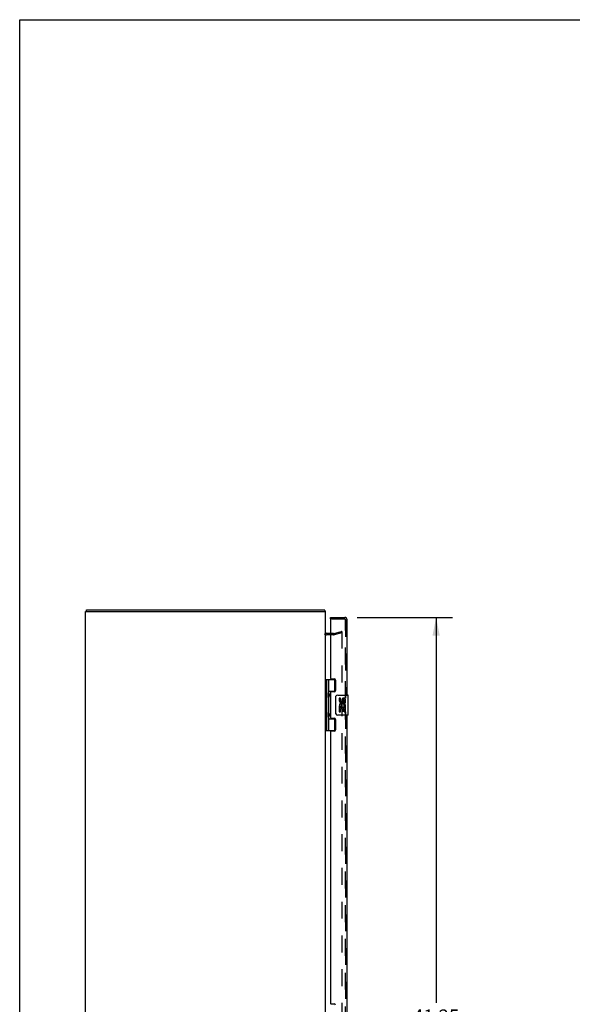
# Model space of a CAD drawing. Header units: inches. Extents: x 0 to 153, y 0 to 99.
# Tile 5 of 9: x 0 to 28, y 50 to 99. Entities that reach past the tile are written whole.
import ezdxf

# ---------------------------------------------------------------- set-up
doc = ezdxf.new("R2010")
doc.units = ezdxf.units.IN
doc.header["$LTSCALE"] = 8.430328
doc.header["$MEASUREMENT"] = 0
doc.linetypes.add('HIDDEN', pattern=[0.2, 0.1, -0.1])
doc.layers.get('0').update_dxf_attribs({"linetype": 'CONTINUOUS'})
for name, color, linetype in [('DEFAULT_2', 8, 'HIDDEN'), ('DIMENSIONS', 7, 'CONTINUOUS'), ('MASTER_DOOR_ASSEMBLY', 7, 'CONTINUOUS'), ('SLAVE_DOOR_ASSEMBLY', 7, 'CONTINUOUS')]:
    doc.layers.add(name, color=color, linetype=linetype)
doc.styles.get("Standard").update_dxf_attribs({"font": 'arial.ttf'})
doc.dimstyles.new('DIMSTYLE_1', dxfattribs={"dimtxt": 0.67623, "dimasz": 0.901639, "dimexe": 0.09, "dimexo": 0.07, "dimgap": 0.0375, "dimtad": 0, "dimtih": 1, "dimtoh": 1, "dimzin": 4, "dimdsep": 46, "dimtxsty": 'Standard', "dimblk": '_FILLED', "dimblk1": '_FILLED', "dimblk2": '_FILLED', "dimcen": 0.09, "dimadec": 3, "dimazin": 1, "dimtfac": 1, "dimtdec": 3, "dimtofl": 0, "dimtmove": 0, "dimatfit": 3, "dimldrblk": '_FILLED', "dimfxl": 0, "dimtolj": 1, "dimtzin": 4, "dimarcsym": 0})

# ---------------------------------------------------------------- blocks, each defined once
blk = doc.blocks.new('_FILLED')
at = {"color": 0, "linetype": 'ByBlock'}
blk.add_solid([(0, 0), (-1, 0.2), (-1, -0.2)], dxfattribs=at)
blk = doc.blocks.new('*D3')
at = {"layer": 'DIMENSIONS', "color": 2, "linetype": 'Continuous'}
for p, q in [((16.864, 69.312), (21.612, 69.312)), ((20.8, 69.312), (20.8, 50.063)), ((20.8, 28.062), (20.8, 47.696)), ((16.864, 28.062), (21.612, 28.062))]:
    blk.add_line(p, q, dxfattribs=at)
at = {"layer": 'DIMENSIONS', "color": 2, "linetype": 'Continuous', "xscale": 0.9016393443, "yscale": 0.9016393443, "zscale": 0.9016393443}
for p, rotation in [((20.8, 69.312), 90), ((20.8, 28.062), 270)]:
    blk.add_blockref('_FILLED', p, dxfattribs=dict(at, rotation=rotation))
at = {"layer": 'DIMENSIONS', "color": 2, "linetype": 'Continuous', "insert": (20.8, 49.725), "char_height": 0.6762, "width": 3.45908, "attachment_point": 2, "line_spacing_factor": 0.9}
blk.add_mtext('41.25\\PDOORS', dxfattribs=at)

msp = doc.modelspace()

# ---------------------------------------------------------------- linework, layer by layer
at = {"color": 7, "linetype": 'Continuous'}
for p, q in [((0, 0), (0, 99.18)), ((0, 99.18), (153.279, 99.18)), ((3.345, 69.612), (3.345, 69.687))]:
    msp.add_line(p, q, dxfattribs=at)
at = {"color": 3, "linetype": 'Continuous'}
for p, q in [((3.282, 27.762), (3.282, 69.612)), ((3.282, 69.612), (15.282, 69.612)), ((3.345, 69.687), (15.219, 69.687)), ((15.282, 27.762), (15.282, 69.612)), ((15.525, 68.512), (15.324, 68.512))]:
    msp.add_line(p, q, dxfattribs=at)
for points in [[(15.236, 69.669), (15.233, 69.673), (15.232, 69.675), (15.231, 69.677), (15.23, 69.679), (15.228, 69.681), (15.227, 69.683), (15.226, 69.684), (15.224, 69.685), (15.223, 69.686), (15.222, 69.687), (15.221, 69.687), (15.22, 69.687), (15.219, 69.687)], [(15.244, 69.657), (15.242, 69.658), (15.241, 69.66), (15.24, 69.662), (15.238, 69.664), (15.237, 69.666), (15.236, 69.669)]]:
    msp.add_lwpolyline(points, dxfattribs=at)
for centre, radius, start, end in [((15.165, 69.57), 0.117, 21.0427, 47.4431), ((15.324, 68.554), 0.042, 199.8619, 270)]:
    msp.add_arc(centre, radius, start, end, dxfattribs=at)
at = {"color": 7, "linetype": 'Continuous'}
msp.add_arc((15.324, 68.554), 0.042, 180, 199.8619, dxfattribs=at)
at = {"layer": 'DEFAULT_2', "color": 8, "linetype": 'HIDDEN'}
for p, q in [((15.682, 68.437), (15.324, 68.437)), ((15.682, 68.512), (15.525, 68.512)), ((15.689, 68.513), (16.075, 68.617)), ((16.094, 68.544), (15.708, 68.441)), ((16.075, 68.617), (16.094, 68.544)), ((16.081, 68.611), (16.08, 68.611)), ((16.083, 68.611), (16.081, 68.611)), ((16.094, 68.596), (16.094, 28.779))]:
    msp.add_line(p, q, dxfattribs=at)
for points in [[(16.08, 68.611), (16.08, 68.611), (16.078, 68.611), (16.076, 68.611)], [(16.083, 68.611), (16.085, 68.61), (16.086, 68.61), (16.088, 68.609), (16.089, 68.608), (16.09, 68.607), (16.091, 68.606), (16.092, 68.604), (16.093, 68.603), (16.094, 68.601), (16.094, 68.599), (16.094, 68.598), (16.094, 68.596)]]:
    msp.add_lwpolyline(points, dxfattribs=at)
for centre, radius, start, end in [((15.324, 68.554), 0.117, 213.0998, 270), ((15.682, 68.537), 0.025, 270, 285), ((15.682, 68.537), 0.1, 270, 285)]:
    msp.add_arc(centre, radius, start, end, dxfattribs=at)
at = {"layer": 'MASTER_DOOR_ASSEMBLY', "color": 8, "linetype": 'HIDDEN'}
for p, q in [((15.585, 69.237), (16.233, 69.237)), ((16.275, 69.195), (16.275, 65.282)), ((16.275, 64.592), (16.275, 49.032))]:
    msp.add_line(p, q, dxfattribs=at)
msp.add_arc((16.233, 69.195), 0.042, 0, 90, dxfattribs=at)
at = {"layer": 'SLAVE_DOOR_ASSEMBLY', "color": 7, "linetype": 'Continuous'}
for p, q in [((15.525, 69.237), (15.525, 69.312)), ((15.545, 69.237), (15.525, 69.237)), ((15.282, 66.217), (15.766, 66.217)), ((15.321, 66.217), (15.321, 63.658)), ((15.42, 66.217), (15.42, 65.53)), ((15.74, 65.626), (15.74, 66.217)), ((15.42, 65.626), (15.766, 65.626)), ((15.436, 65.359), (15.436, 65.499)), ((15.709, 65.617), (15.709, 65.595)), ((15.709, 65.617), (15.76, 65.617)), ((15.885, 65.437), (16.395, 65.437)), ((15.42, 65.329), (15.42, 64.546)), ((15.785, 64.537), (15.785, 65.337)), ((15.96, 65.283), (15.96, 65.147)), ((16.023, 65.283), (15.96, 65.283)), ((16.023, 65.147), (16.023, 65.283)), ((16.088, 65.209), (16.088, 65.14)), ((16.149, 65.147), (16.149, 65.189)), ((16.212, 65.053), (16.212, 65.189)), ((16.212, 65.053), (16.272, 65.053)), ((16.272, 65.053), (16.272, 65.209)), ((16.41, 64.452), (16.41, 65.422)), ((15.436, 64.375), (15.436, 64.515)), ((15.96, 64.822), (15.96, 64.592)), ((15.978, 64.822), (15.96, 64.822)), ((15.96, 64.592), (16.023, 64.592)), ((16.013, 64.822), (16.04, 64.841)), ((16.013, 64.822), (16.272, 64.822)), ((16.023, 64.592), (16.023, 64.759)), ((16.023, 64.759), (16.088, 64.759)), ((16.088, 64.759), (16.088, 64.623)), ((16.088, 64.623), (16.149, 64.623)), ((16.149, 64.623), (16.149, 64.759)), ((16.149, 64.759), (16.212, 64.759)), ((16.204, 64.858), (16.262, 64.833)), ((16.212, 64.592), (16.212, 64.759)), ((16.212, 64.592), (16.272, 64.592)), ((16.272, 64.869), (16.272, 64.922)), ((16.272, 64.592), (16.272, 64.822)), ((15.42, 64.345), (15.42, 63.658)), ((15.42, 64.248), (15.766, 64.248)), ((15.709, 64.28), (15.709, 64.257)), ((15.76, 64.257), (15.709, 64.257)), ((15.74, 63.658), (15.74, 64.248)), ((16.395, 64.437), (15.885, 64.437)), ((15.282, 63.658), (15.766, 63.658))]:
    msp.add_line(p, q, dxfattribs=at)
at = {"layer": 'SLAVE_DOOR_ASSEMBLY', "color": 3, "linetype": 'Continuous'}
for p, q in [((15.525, 69.312), (16.233, 69.312)), ((15.525, 69.217), (15.525, 66.279)), ((16.35, 65.437), (16.35, 69.195)), ((15.556, 66.248), (15.712, 66.248)), ((15.775, 66.185), (15.775, 65.658)), ((15.525, 65.564), (15.525, 64.311)), ((15.712, 65.595), (15.556, 65.595)), ((15.556, 64.28), (15.712, 64.28)), ((15.775, 64.217), (15.775, 63.69)), ((16.35, 49.187), (16.35, 64.437)), ((15.525, 63.596), (15.525, 50.029)), ((15.712, 63.627), (15.556, 63.627)), ((15.556, 49.998), (15.712, 49.998))]:
    msp.add_line(p, q, dxfattribs=at)
at = {"layer": 'SLAVE_DOOR_ASSEMBLY', "color": 8, "linetype": 'HIDDEN'}
for p, q in [((16.233, 69.237), (15.545, 69.237)), ((16.275, 65.282), (16.275, 69.195)), ((16.275, 49.032), (16.275, 64.592))]:
    msp.add_line(p, q, dxfattribs=at)
at = {"layer": 'SLAVE_DOOR_ASSEMBLY', "color": 7, "linetype": 'Continuous'}
for points in [[(15.42, 65.573), (15.421, 65.565), (15.423, 65.555), (15.426, 65.545), (15.43, 65.534), (15.434, 65.522), (15.439, 65.51), (15.444, 65.499), (15.449, 65.487), (15.453, 65.475), (15.457, 65.464), (15.46, 65.452), (15.462, 65.441), (15.462, 65.429), (15.462, 65.418), (15.46, 65.406), (15.457, 65.395), (15.453, 65.383), (15.449, 65.372), (15.444, 65.36), (15.439, 65.348), (15.434, 65.337), (15.43, 65.325), (15.426, 65.314), (15.423, 65.303), (15.421, 65.294), (15.42, 65.285)], [(15.785, 65.337), (15.785, 65.344), (15.786, 65.35), (15.787, 65.356), (15.788, 65.362), (15.79, 65.368), (15.792, 65.374)], [(15.42, 64.589), (15.421, 64.581), (15.423, 64.571), (15.426, 64.561), (15.43, 64.55), (15.434, 64.538), (15.439, 64.526), (15.444, 64.515), (15.449, 64.503), (15.453, 64.491), (15.457, 64.48), (15.46, 64.468), (15.462, 64.457), (15.462, 64.445), (15.462, 64.434), (15.46, 64.422), (15.457, 64.411), (15.453, 64.399), (15.449, 64.388), (15.444, 64.376), (15.439, 64.364), (15.434, 64.353), (15.43, 64.341), (15.426, 64.33), (15.423, 64.319), (15.421, 64.31), (15.42, 64.301)], [(15.792, 64.501), (15.79, 64.507), (15.788, 64.513), (15.787, 64.519), (15.786, 64.525), (15.785, 64.531), (15.785, 64.537)]]:
    msp.add_lwpolyline(points, dxfattribs=at)
at = {"layer": 'SLAVE_DOOR_ASSEMBLY', "color": 3, "linetype": 'Continuous'}
for centre, radius, start, end in [((15.545, 69.217), 0.02, 90, 180), ((16.233, 69.195), 0.117, 0, 90), ((15.556, 66.279), 0.031, 180, 270), ((15.712, 66.185), 0.063, 0, 90), ((15.556, 65.564), 0.031, 90, 180), ((15.712, 65.658), 0.063, 270, 360), ((15.556, 64.311), 0.031, 180, 270), ((15.712, 64.217), 0.063, 0, 90), ((15.556, 63.596), 0.031, 90, 180), ((15.712, 63.69), 0.063, 270, 360), ((15.556, 50.029), 0.031, 180, 270), ((15.712, 49.935), 0.063, 0, 90)]:
    msp.add_arc(centre, radius, start, end, dxfattribs=at)
at = {"layer": 'SLAVE_DOOR_ASSEMBLY', "color": 8, "linetype": 'HIDDEN'}
msp.add_arc((16.233, 69.195), 0.042, 0, 90, dxfattribs=at)
at = {"layer": 'SLAVE_DOOR_ASSEMBLY', "color": 7, "linetype": 'Continuous'}
for centre, radius, start, end in [((15.346, 65.499), 0.09, 0, 35.1877), ((15.885, 65.337), 0.1, 90, 158.7946), ((16.395, 65.422), 0.015, 0, 90), ((15.346, 65.359), 0.09, 324.8123, 360), ((16.055, 65.147), 0.0943, 180, 360), ((16.114, 64.895), 0.154, 161.4199, 206.1963), ((16.117, 64.895), 0.157, 9.7031, 161.8791), ((16.055, 65.147), 0.0314, 180, 261.2295), ((16.117, 64.895), 0.0943, 336.5966, 215.1122), ((16.054, 65.152), 0.0362, 263.4285, 341.7628), ((16.18, 65.189), 0.0943, 71.7267, 167.4338), ((16.18, 65.189), 0.0314, 0, 180.0485), ((16.18, 65.189), 0.0943, 12.5402, 71.701), ((15.346, 64.515), 0.09, 0, 35.1877), ((15.885, 64.537), 0.1, 201.205, 270), ((16.117, 64.895), 0.157, 205.737, 207.8532), ((16.117, 64.895), 0.157, 336.5966, 350.2969), ((16.395, 64.452), 0.015, 270, 360), ((15.346, 64.375), 0.09, 324.8123, 360)]:
    msp.add_arc(centre, radius, start, end, dxfattribs=at)
for centre in [(15.509, 65.429), (15.509, 64.445)]:
    msp.add_ellipse(centre, major_axis=(0, 0.188), ratio=0.5625, start_param=1.007189, end_param=2.134404, dxfattribs=at)

# ---------------------------------------------------------------- dimensions: what is measured, and where the dimension line sits
at = {"layer": 'DIMENSIONS', "color": 2, "linetype": 'Continuous'}
dim = msp.add_linear_dim(base=(20.8, 69.312), p1=(16.794, 28.062), p2=(16.794, 69.312), angle=90, text='<>\\PDOORS', dimstyle='DIMSTYLE_1', dxfattribs=at)
dim.commit()
dim.dimension.update_dxf_attribs({"geometry": '*D3', "text_midpoint": (20.8, 48.88), "dimtype": 160})

doc.saveas('drawing.dxf')
